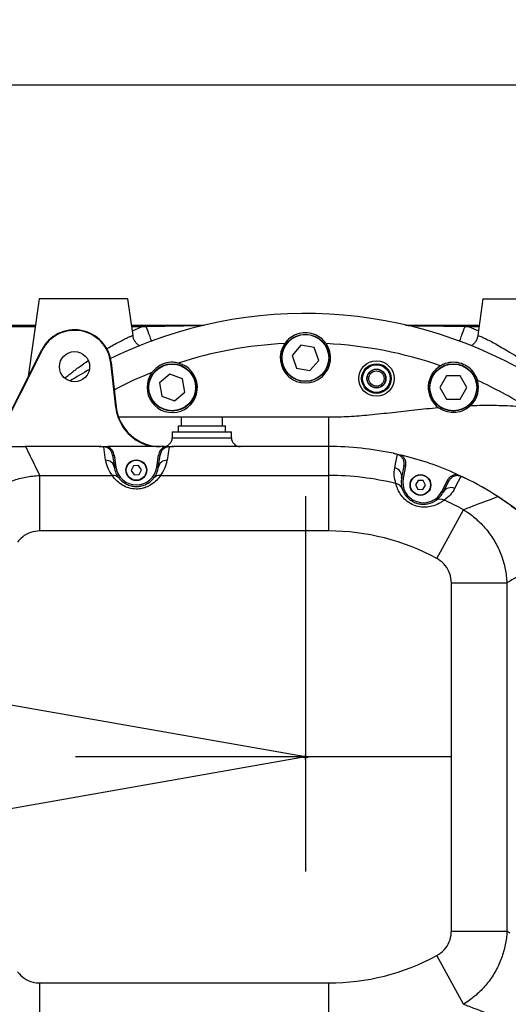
# Model space of a CAD drawing. Header units: millimetres. Extents: x 1654 to 2248, y 5204 to 5624.
# Tile 11 of 81: x 1826 to 1843, y 5268 to 5302. Entities that reach past the tile are written whole.
import ezdxf

# ---------------------------------------------------------------- set-up
doc = ezdxf.new("R2010")
doc.units = ezdxf.units.MM
doc.header["$PDSIZE"] = -1
doc.linetypes.add('CENTERX2', pattern=[20.32, 12.7, -2.54, 2.54, -2.54])
for name, color, linetype in [('运动空间02尺寸标注', 3, 'Continuous'), ('运动空间03轨迹注释', 6, 'Continuous'), ('运动空间04中心线', 1, 'Continuous'), ('运动空间05模型', 7, 'Continuous'), ('运动空间16俯视轨迹', 2, 'Continuous')]:
    doc.layers.add(name, color=color, linetype=linetype)
doc.styles.add('SLDTEXTSTYLE0', font='TXT', dxfattribs={"width": 0.7})
doc.dimstyles.new('SLDDIMSTYLE0', dxfattribs={"dimtxt": 3.5, "dimasz": 4.08, "dimexe": 0, "dimexo": 0.0625, "dimgap": 0.875, "dimtad": 0, "dimtih": 1, "dimtoh": 1, "dimdec": 4, "dimlfac": 10, "dimzin": 12, "dimdsep": 46, "dimtxsty": 'SLDTEXTSTYLE0', "dimsah": 1, "dimcen": 0.09, "dimazin": 3, "dimtfac": 1, "dimtdec": 3, "dimtofl": 0, "dimtmove": 0, "dimatfit": 3, "dimfxl": 1, "dimfrac": 2, "dimtolj": 1, "dimtzin": 12, "dimarcsym": 0})
doc.dimstyles.new('SLDDIMSTYLE1', dxfattribs={"dimtxt": 5, "dimasz": 4.08, "dimexe": 1, "dimexo": 0.0625, "dimgap": 0.875, "dimtad": 1, "dimlfac": 10, "dimrnd": 1e-09, "dimzin": 12, "dimdsep": 46, "dimtxsty": 'SLDTEXTSTYLE0', "dimsah": 1, "dimcen": 0.09, "dimadec": 0, "dimazin": 3, "dimtfac": 1, "dimtdec": 3, "dimtofl": 0, "dimtmove": 0, "dimatfit": 3, "dimfxl": 1, "dimfrac": 2, "dimtolj": 1, "dimtzin": 12, "dimarcsym": 0})
doc.dimstyles.new('SLDDIMSTYLE6', dxfattribs={"dimtxt": 3.5, "dimasz": 4.08, "dimexe": 0, "dimexo": 0.0625, "dimgap": 0.875, "dimtad": 2, "dimlfac": 10, "dimrnd": 1e-09, "dimzin": 12, "dimdsep": 46, "dimtxsty": 'SLDTEXTSTYLE0', "dimsah": 1, "dimcen": 0, "dimadec": 0, "dimazin": 3, "dimtfac": 1, "dimtdec": 3, "dimtofl": 0, "dimtmove": 0, "dimatfit": 3, "dimfxl": 1, "dimfrac": 2, "dimtolj": 1, "dimtzin": 12, "dimarcsym": 0})

# ---------------------------------------------------------------- blocks, each defined once
blk = doc.blocks.new('*D152')
at = {"layer": 'Defpoints', "color": 0}
for p in [(1851.421, 5300.467), (1803.922, 5282.305), (1820.531, 5276.687), (1835.781, 5276.687), (1851.031, 5276.687)]:
    blk.add_point(p, dxfattribs=at)
at = {"layer": '运动空间03轨迹注释', "color": 0, "lineweight": -2}
blk.add_line((1851.093, 5276.687), (1864.243, 5276.687), dxfattribs=at)
for start, end in [(93.7574, 161.7797), (8.2203, 76.1227)]:
    blk.add_arc((1835.781, 5276.687), 28.462, start, end, dxfattribs=at)
at = {"layer": '运动空间03轨迹注释', "color": 0}
for points in [[(1808.086, 5285.752), (1809.405, 5285.421), (1807.751, 5281.63)], [(1863.272, 5280.708), (1864.629, 5280.806), (1864.243, 5276.687)]]:
    blk.add_solid(points, dxfattribs=at)
at = {"layer": '运动空间03轨迹注释', "color": 0, "insert": (1834.79, 5306.791), "char_height": 3.5, "attachment_point": 1, "style": 'SLDTEXTSTYLE0'}
blk.add_mtext('\\A1;170%%d', dxfattribs=at)
blk = doc.blocks.new('*D153')
at = {"layer": 'Defpoints', "color": 0}
for p in [(1820.531, 5276.687), (1835.781, 5276.687), (1851.031, 5276.687), (1793.801, 5269.285), (1859.205, 5241.073)]:
    blk.add_point(p, dxfattribs=at)
at = {"layer": '运动空间03轨迹注释', "color": 0, "lineweight": -2}
blk.add_line((1851.093, 5276.687), (1878.408, 5276.687), dxfattribs=at)
for start, end in [(280.9006, 354.5139), (195.4861, 269.1523)]:
    blk.add_arc((1835.781, 5276.687), 42.627, start, end, dxfattribs=at)
at = {"layer": '运动空间03轨迹注释', "color": 0}
for points in [[(1878.892, 5272.58), (1877.533, 5272.645), (1878.408, 5276.687)], [(1795.364, 5265.456), (1794.038, 5265.156), (1793.801, 5269.285)]]:
    blk.add_solid(points, dxfattribs=at)
at = {"layer": '运动空间03轨迹注释', "color": 0, "insert": (1836.025, 5235.972), "char_height": 3.5, "attachment_point": 1, "style": 'SLDTEXTSTYLE0'}
blk.add_mtext('\\A1;170%%d', dxfattribs=at)
blk = doc.blocks.new('*D154')
at = {"layer": 'Defpoints', "color": 0}
for p in [(1835.781, 5276.687), (1975.671, 5252.486)]:
    blk.add_point(p, dxfattribs=at)
at = {"layer": '运动空间03轨迹注释', "color": 0, "lineweight": -2}
blk.add_line((1953.311, 5256.354), (1971.651, 5253.181), dxfattribs=at)
at = {"layer": '运动空间03轨迹注释', "color": 0}
blk.add_solid([(1971.535, 5252.511), (1971.767, 5253.851), (1975.671, 5252.486)], dxfattribs=at)
at = {"layer": '运动空间03轨迹注释', "color": 0, "insert": (1954.919, 5260.516), "char_height": 3.5, "attachment_point": 1, "rotation": 350.1847, "style": 'SLDTEXTSTYLE0'}
blk.add_mtext('\\A1;R1420', dxfattribs=at)
blk = doc.blocks.new('*D155')
at = {"layer": 'Defpoints', "color": 0}
for p in [(1857.392, 5299.407), (1772.611, 5247.747), (1859.381, 5247.747)]:
    blk.add_point(p, dxfattribs=at)
at = {"layer": '运动空间02尺寸标注', "color": 0, "lineweight": -2}
for p, q in [((1857.329, 5299.407), (1771.611, 5299.407)), ((1772.611, 5295.327), (1772.611, 5251.827)), ((1859.318, 5247.747), (1771.611, 5247.747))]:
    blk.add_line(p, q, dxfattribs=at)
at = {"layer": '运动空间02尺寸标注', "color": 0}
for points in [[(1773.291, 5295.327), (1771.931, 5295.327), (1772.611, 5299.407)], [(1771.931, 5251.827), (1773.291, 5251.827), (1772.611, 5247.747)]]:
    blk.add_solid(points, dxfattribs=at)
at = {"layer": '运动空间02尺寸标注', "color": 0, "insert": (1769.236, 5276.139), "char_height": 5, "attachment_point": 5, "rotation": 90, "style": 'SLDTEXTSTYLE0'}
blk.add_mtext('\\A1;516.6', dxfattribs=at)
blk = doc.blocks.new('*D156')
at = {"layer": 'Defpoints', "color": 0}
for p in [(1879.988, 5300.089), (1835.781, 5276.687)]:
    blk.add_point(p, dxfattribs=at)
at = {"layer": '运动空间03轨迹注释', "color": 0, "lineweight": -2}
for p, q in [((1894.761, 5307.91), (1883.594, 5301.998)), ((1835.691, 5276.687), (1835.871, 5276.687)), ((1835.781, 5276.597), (1835.781, 5276.777))]:
    blk.add_line(p, q, dxfattribs=at)
at = {"layer": '运动空间03轨迹注释', "color": 0}
blk.add_solid([(1883.276, 5302.599), (1883.912, 5301.397), (1879.988, 5300.089)], dxfattribs=at)
at = {"layer": '运动空间03轨迹注释', "color": 0, "insert": (1889.889, 5307.97), "char_height": 5, "attachment_point": 5, "rotation": 27.8952, "style": 'SLDTEXTSTYLE0'}
blk.add_mtext('\\A1;\\H0.583333x;R500', dxfattribs=at)

msp = doc.modelspace()

# ---------------------------------------------------------------- linework, layer by layer
at = {"layer": '运动空间04中心线', "linetype": 'CENTERX2'}
for p, q in [((1835.780534, 5285.513612), (1835.780534, 5270.496423)), ((1840.712095, 5276.687379), (1826.079861, 5276.687379))]:
    msp.add_line(p, q, dxfattribs=at)
at = {"layer": '运动空间05模型', "lineweight": 25}
for p, q in [((1826.780534, 5292.187379), (1826.410097, 5289.551582)), ((1829.780534, 5292.187379), (1826.780534, 5292.187379)), ((1829.955313, 5290.943761), (1829.780534, 5292.187379)), ((1841.780534, 5292.187379), (1841.605649, 5290.94301)), ((1841.780534, 5292.187379), (1843.786519, 5292.187379)), ((1822.680534, 5291.287379), (1826.654047, 5291.287379)), ((1826.64702, 5291.237379), (1822.680534, 5291.237379)), ((1829.90702, 5291.287379), (1830.245361, 5291.287379)), ((1830.245361, 5291.237379), (1829.914047, 5291.237379)), ((1829.933127, 5291.101621), (1830.245369, 5291.237382)), ((1830.396992, 5291.287379), (1832.371199, 5291.287379)), ((1841.164808, 5291.287379), (1841.316596, 5291.287379)), ((1841.31659, 5291.237381), (1841.627981, 5291.101914)), ((1841.316596, 5291.287379), (1841.654047, 5291.287379)), ((1841.64702, 5291.237379), (1841.316596, 5291.237379)), ((1835.629069, 5290.619078), (1835.330938, 5290.272057)), ((1836.078664, 5290.534401), (1835.629069, 5290.619078)), ((1836.230129, 5290.102701), (1836.078664, 5290.534401)), ((1825.302956, 5287.361688), (1826.864995, 5290.451359)), ((1826.882844, 5290.442336), (1825.320805, 5287.352665)), ((1826.864995, 5290.451359), (1826.882844, 5290.442336)), ((1835.330938, 5290.272057), (1835.482403, 5289.840357)), ((1829.222886, 5290.02544), (1829.203008, 5290.023231)), ((1829.370117, 5288.519496), (1829.203008, 5290.023231)), ((1829.222886, 5290.02544), (1829.389995, 5288.521705)), ((1835.482403, 5289.840357), (1835.931998, 5289.755679)), ((1835.931998, 5289.755679), (1836.230129, 5290.102701)), ((1831.20094, 5289.637902), (1830.850572, 5289.34371)), ((1831.630901, 5289.48157), (1831.20094, 5289.637902)), ((1840.550427, 5289.582799), (1840.323036, 5289.185811)), ((1841.007924, 5289.584367), (1840.550427, 5289.582799)), ((1841.238031, 5289.188946), (1841.007924, 5289.584367)), ((1830.850572, 5289.34371), (1830.930166, 5288.893187)), ((1831.710495, 5289.031047), (1831.630901, 5289.48157)), ((1840.323036, 5289.185811), (1840.553143, 5288.79039)), ((1841.01064, 5288.791958), (1841.238031, 5289.188946)), ((1830.930166, 5288.893187), (1831.360127, 5288.736855)), ((1831.360127, 5288.736855), (1831.710495, 5289.031047)), ((1829.389995, 5288.521705), (1829.370117, 5288.519496)), ((1840.553143, 5288.79039), (1841.01064, 5288.791958)), ((1829.466604, 5288.187379), (1831.580534, 5288.187379)), ((1831.580534, 5288.187379), (1831.580534, 5287.887379)), ((1831.580534, 5288.187379), (1832.980534, 5288.187379)), ((1832.980534, 5287.887379), (1832.980534, 5288.187379)), ((1832.980534, 5288.187379), (1836.568391, 5288.187379)), ((1831.480534, 5287.887379), (1831.480534, 5287.687379)), ((1831.480534, 5287.887379), (1833.080534, 5287.887379)), ((1833.080534, 5287.687379), (1833.080534, 5287.887379)), ((1831.280534, 5287.687379), (1831.280534, 5287.487379)), ((1831.280534, 5287.687379), (1833.280534, 5287.687379)), ((1833.280534, 5287.487379), (1833.280534, 5287.687379)), ((1828.817309, 5287.187379), (1826.326524, 5287.187379)), ((1829.028609, 5286.723155), (1828.96505, 5287.175404)), ((1831.02284, 5287.187379), (1829.113942, 5287.187379)), ((1831.171732, 5287.175404), (1831.108172, 5286.723155)), ((1831.280534, 5287.487379), (1833.280534, 5287.487379)), ((1836.568391, 5287.187379), (1831.319472, 5287.187379)), ((1836.568391, 5286.210468), (1836.568391, 5287.187379)), ((1829.268254, 5286.891679), (1829.317767, 5286.898637)), ((1829.268254, 5286.891679), (1829.32569, 5286.482999)), ((1829.317767, 5286.898637), (1829.375203, 5286.489957)), ((1830.761579, 5286.489957), (1830.819015, 5286.898637)), ((1830.811092, 5286.482999), (1830.868528, 5286.891679)), ((1830.868528, 5286.891679), (1830.819015, 5286.898637)), ((1838.743955, 5286.959521), (1839.037107, 5286.893036)), ((1829.973646, 5286.530931), (1829.896698, 5286.377103)), ((1830.145339, 5286.541207), (1829.973646, 5286.530931)), ((1830.240084, 5286.397654), (1830.145339, 5286.541207)), ((1839.111832, 5286.540782), (1839.03214, 5286.130326)), ((1839.160916, 5286.531252), (1839.081223, 5286.120796)), ((1839.111832, 5286.540782), (1839.160916, 5286.531252)), ((1826.803557, 5286.210468), (1829.250798, 5286.210468)), ((1826.803557, 5284.331083), (1826.803557, 5286.210468)), ((1829.32569, 5286.482999), (1829.375203, 5286.489957)), ((1829.896698, 5286.377103), (1829.991443, 5286.233551)), ((1829.991443, 5286.233551), (1830.163136, 5286.243826)), ((1830.163136, 5286.243826), (1830.240084, 5286.397654)), ((1830.811092, 5286.482999), (1830.761579, 5286.489957)), ((1830.885984, 5286.210468), (1836.568391, 5286.210468)), ((1836.568391, 5284.331083), (1836.568391, 5286.210468)), ((1840.902115, 5286.251313), (1840.947552, 5286.230593)), ((1839.03214, 5286.130326), (1839.081223, 5286.120796)), ((1839.586945, 5286.038873), (1839.49647, 5285.892591)), ((1839.49647, 5285.892591), (1839.577916, 5285.741097)), ((1839.758866, 5286.03366), (1839.586945, 5286.038873)), ((1839.749837, 5285.735884), (1839.840312, 5285.882166)), ((1839.840312, 5285.882166), (1839.758866, 5286.03366)), ((1840.392164, 5285.66972), (1840.581906, 5286.042309)), ((1840.436719, 5285.64703), (1840.626462, 5286.019619)), ((1840.626462, 5286.019619), (1840.581906, 5286.042309)), ((1839.577916, 5285.741097), (1839.749837, 5285.735884)), ((1840.436719, 5285.64703), (1840.392164, 5285.66972)), ((1840.221504, 5283.401615), (1841.119709, 5285.052469)), ((1836.568391, 5284.331083), (1826.803557, 5284.331083)), ((1840.712095, 5270.798569), (1840.712095, 5282.576188)), ((1840.712095, 5282.576188), (1842.59148, 5282.576188)), ((1842.59148, 5282.576188), (1842.59148, 5270.798569)), ((1840.712095, 5270.798569), (1842.59148, 5270.798569)), ((1842.59148, 5270.798569), (1842.690534, 5270.740654)), ((1841.119709, 5268.322288), (1840.221504, 5269.973142)), ((1826.803557, 5269.043675), (1836.568391, 5269.043675)), ((1826.803557, 5267.164289), (1826.803557, 5269.043675)), ((1836.568391, 5267.164289), (1836.568391, 5269.043675))]:
    msp.add_line(p, q, dxfattribs=at)
at = {"layer": '运动空间05模型', "lineweight": 25, "flags": 128}
for points in [[(1832.29119, 5291.265542), (1830.396117, 5291.239773), (1830.396111, 5291.239773), (1830.396111, 5291.239773)], [(1838.800394, 5286.462339), (1838.83934, 5286.663925), (1838.887988, 5286.91568)], [(1841.033595, 5286.177407), (1840.945712, 5286.00521), (1840.823693, 5285.766151)]]:
    msp.add_lwpolyline(points, dxfattribs=at)
at = {"layer": '运动空间05模型', "lineweight": 25}
for centre, radius in [((1835.780534, 5290.187379), 0.8), ((1835.780534, 5290.187379), 0.79), ((1827.980534, 5289.887379), 0.51), ((1831.280534, 5289.187379), 0.8), ((1831.280534, 5289.187379), 0.79), ((1838.180534, 5289.487379), 0.6), ((1838.180534, 5289.487379), 0.5), ((1838.180534, 5289.487379), 0.467846), ((1840.780534, 5289.187379), 0.8), ((1840.780534, 5289.187379), 0.79), ((1838.180534, 5289.487379), 0.32), ((1838.180534, 5289.487379), 0.311935), ((1838.180534, 5289.487379), 0.2598), ((1830.068391, 5286.387379), 0.35), ((1830.068391, 5286.387379), 0.34), ((1839.668391, 5285.887379), 0.35), ((1839.668391, 5285.887379), 0.34)]:
    msp.add_circle(centre, radius, dxfattribs=at)
for centre, radius, start, end in [((1835.780534, 5276.687379), 15, 57.7206893, 116.0253602), ((1827.980534, 5289.887379), 1.25, 6.3412137, 153.1802914), ((1827.980534, 5289.887379), 1.23, 6.3412137, 153.1802914), ((1835.780534, 5276.687379), 14, 92.8650875, 107.8655649), ((1835.780534, 5290.187379), 0.85, 145.4136895, 34.5863105), ((1835.780534, 5276.687379), 14, 70.948345, 87.1349125), ((1831.280534, 5289.187379), 0.85, 143.5547768, 76.0429759), ((1840.780534, 5289.187379), 0.85, 120.3988229, 233.0445079), ((1835.780534, 5276.687379), 15, 119.1175754, 122.0408784), ((1835.780534, 5276.687379), 14, 111.7321879, 117.4604825), ((1840.780534, 5289.187379), 0.85, 314.020855, 15.9983581), ((1835.780534, 5276.687379), 14, 57.7206893, 65.448836), ((1830.880817, 5288.687379), 1.52, 186.3412137, 260.6951755), ((1830.880817, 5288.687379), 1.5, 186.3412137, 270), ((1830.980534, 5287.487379), 0.3, 270, 0), ((1833.580534, 5287.487379), 0.3, 180, 270), ((1836.568391, 5276.687379), 10.5, 78.0418834, 90), ((1836.568391, 5276.687379), 10.5, 65.6232034, 76.4015485), ((1829.041362, 5286.435104), 0.288333, 9.5617606, 92.5350137), ((1830.068391, 5286.869286), 1.05, 188, 218.8619615), ((1831.095419, 5286.435104), 0.288333, 87.4649863, 170.4382394), ((1830.068391, 5286.869286), 1.05, 321.1380385, 352), ((1829.28089, 5285.947407), 0.264776, 39.7721222, 96.52583), ((1830.068391, 5286.587379), 0.75, 188, 218.8619615), ((1830.068391, 5286.587379), 0.7, 188, 352), ((1830.068391, 5286.587379), 0.75, 321.1380385, 352), ((1830.855892, 5285.947407), 0.264776, 83.47417, 140.2278778), ((1836.568391, 5276.687379), 9.523089, 76.2179087, 90), ((1838.745179, 5286.176913), 0.290718, 350.7787033, 79.0513825), ((1838.797193, 5285.666283), 0.272934, 19.0394912, 81.597461), ((1839.768391, 5285.987379), 0.7, 169.0123759, 333.0123759), ((1836.568391, 5276.687379), 10.5, 57.0214141, 63.9828684), ((1840.69159, 5285.50718), 0.290718, 62.9733693, 151.2460485), ((1840.336387, 5285.136668), 0.272934, 60.4272908, 122.9852607), ((1836.568391, 5276.687379), 9.523089, 61.4500638, 65.8068432), ((1836.568391, 5276.687379), 10.5, 47.4112699, 56.9370791), ((1836.568391, 5276.687379), 7.643704, 61.4500638, 90), ((1836.568391, 5276.687379), 7.643704, 270, 298.5499362)]:
    msp.add_arc(centre, radius, start, end, dxfattribs=at)
for centre, major_axis, ratio, start_param, end_param in [((1828.971173, 5286.849927), (-0.045365, 0.32279), 0.920353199, 4.71238898, 6.152029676), ((1828.971173, 5286.849927), (0.051897, -0.369263), 0.938608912, 1.570796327, 2.573383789), ((1831.165609, 5286.849927), (0.051897, 0.369263), 0.938608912, 0.568208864, 1.570796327), ((1831.165609, 5286.849927), (0.045365, 0.32279), 0.920353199, 0.131155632, 1.570796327)]:
    msp.add_ellipse(centre, major_axis=major_axis, ratio=ratio, start_param=start_param, end_param=end_param, dxfattribs=at)
for points in [[(1830.245361, 5291.237379), (1830.245361, 5291.24393), (1830.245361, 5291.257034), (1830.245361, 5291.273561), (1830.245361, 5291.285124), (1830.245361, 5291.286627), (1830.245361, 5291.287379)], [(1830.396116, 5291.239758), (1830.396134, 5291.24607), (1830.396169, 5291.258695), (1830.396375, 5291.274359), (1830.396661, 5291.285261), (1830.396885, 5291.286673), (1830.396997, 5291.287379)], [(1841.165689, 5291.23976), (1841.165672, 5291.246072), (1841.165636, 5291.258696), (1841.16543, 5291.27436), (1841.165144, 5291.285261), (1841.16492, 5291.286673), (1841.164808, 5291.287379)], [(1841.316581, 5291.237379), (1841.316583, 5291.24393), (1841.316585, 5291.257034), (1841.316589, 5291.273561), (1841.316592, 5291.285124), (1841.316595, 5291.286627), (1841.316596, 5291.287379)], [(1836.568391, 5287.187379), (1836.568391, 5287.1911), (1836.568391, 5287.198544), (1836.568391, 5287.258006), (1836.568391, 5287.350425), (1836.568391, 5287.475747), (1836.568391, 5287.628218), (1836.568391, 5287.802231), (1836.568391, 5287.99103), (1836.568391, 5288.121929), (1836.568391, 5288.187379)]]:
    msp.add_open_spline(points, degree=3, dxfattribs=at)
for points, knots in [([(1830.245361, 5291.287379), (1830.278695, 5291.287379), (1830.329242, 5291.287379), (1830.379782, 5291.287379), (1830.396993, 5291.287379)], [0, 0, 0, 0, 0.659470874, 1, 1, 1, 1]), ([(1830.39612, 5291.239758), (1830.362793, 5291.239235), (1830.312551, 5291.238446), (1830.262301, 5291.237648), (1830.245382, 5291.237379), (1830.24538, 5291.237379)], [0, 0, 0, 0, 0.663290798, 0.999960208, 1, 1, 1, 1]), ([(1830.396114, 5291.239765), (1830.433779, 5291.137972), (1830.494843, 5290.972937), (1830.555895, 5290.807954), (1830.57752, 5290.749521), (1830.581144, 5290.739731)], [0, 0, 0, 0, 0.572629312, 0.928394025, 1, 1, 1, 1]), ([(1839.163005, 5291.287379), (1839.198591, 5291.287379), (1839.865889, 5291.287379), (1840.53314, 5291.287379), (1841.164808, 5291.287379)], [0, 0, 0, 0, 0.0533284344, 1, 1, 1, 1]), ([(1841.165689, 5291.23976), (1841.165688, 5291.23976), (1840.533939, 5291.251015), (1839.893105, 5291.261852), (1839.252265, 5291.266876), (1839.243341, 5291.266945)], [0, 0, 0, 0, 0.00000157, 0.986075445, 1, 1, 1, 1]), ([(1841.165689, 5291.23976), (1841.128055, 5291.138061), (1841.067039, 5290.973177), (1841.007508, 5290.812304), (1840.987293, 5290.757678), (1840.985161, 5290.751915)], [0, 0, 0, 0, 0.590121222, 0.956761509, 1, 1, 1, 1]), ([(1841.316581, 5291.237379), (1841.316579, 5291.237379), (1841.283248, 5291.237909), (1841.232947, 5291.238706), (1841.182655, 5291.239494), (1841.165689, 5291.23976)], [0, 0, 0, 0, 0.000039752, 0.662662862, 1, 1, 1, 1]), ([(1829.056363, 5290.489007), (1829.117184, 5290.524828), (1829.256751, 5290.607028), (1829.44835, 5290.710849), (1829.627937, 5290.803095), (1829.770392, 5290.87143), (1829.875908, 5290.918336), (1829.942647, 5290.944657), (1829.95049, 5290.943959), (1829.954306, 5290.94362)], [0, 0, 0, 0, 0.122566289, 0.281253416, 0.426181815, 0.574947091, 0.71638692, 0.862021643, 1, 1, 1, 1]), ([(1830.184753, 5290.588108), (1830.157676, 5290.606249), (1830.098405, 5290.64596), (1830.027087, 5290.732539), (1829.972329, 5290.833878), (1829.958922, 5290.907973), (1829.952602, 5290.942903)], [0, 0, 0, 0, 0.222844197, 0.487801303, 0.758540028, 1, 1, 1, 1]), ([(1829.954306, 5290.94362), (1829.954857, 5290.943786), (1829.955662, 5290.944029), (1829.954977, 5290.943541), (1829.954759, 5290.943386)], [0, 0, 0, 0, 0.683374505, 1, 1, 1, 1]), ([(1836.480315, 5290.669879), (1836.474708, 5290.677821), (1836.422955, 5290.751139), (1836.293863, 5290.880761), (1836.056952, 5291.007611), (1835.776221, 5291.053467), (1835.497688, 5291.003734), (1835.253287, 5290.876866), (1835.137543, 5290.738009), (1835.080752, 5290.669879)], [0, 0, 0, 0, 0.017753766, 0.163888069, 0.329570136, 0.505263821, 0.672291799, 0.839209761, 1, 1, 1, 1]), ([(1841.606304, 5290.943749), (1841.59982, 5290.909167), (1841.585576, 5290.8332), (1841.530093, 5290.731436), (1841.458602, 5290.646397), (1841.402309, 5290.607905), (1841.376832, 5290.590484)], [0, 0, 0, 0, 0.24144297, 0.530392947, 0.787459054, 1, 1, 1, 1]), ([(1841.608213, 5290.943304), (1841.607606, 5290.943872), (1841.6017, 5290.949399), (1841.633453, 5290.938761), (1841.705382, 5290.909767), (1841.820738, 5290.857408), (1841.972483, 5290.783388), (1842.158371, 5290.686714), (1842.374541, 5290.566941), (1842.620758, 5290.421516), (1842.889993, 5290.25181), (1843.185812, 5290.052235), (1843.486934, 5289.836078), (1843.685397, 5289.680822), (1843.780534, 5289.606396)], [0, 0, 0, 0, 0.009401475, 0.09142409, 0.169616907, 0.250141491, 0.330682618, 0.41340356, 0.500054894, 0.588776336, 0.685872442, 0.785013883, 0.896942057, 1, 1, 1, 1]), ([(1827.654044, 5289.502921), (1827.718731, 5289.555967), (1827.878827, 5289.687253), (1828.144635, 5289.887635), (1828.344429, 5290.027512), (1828.441931, 5290.095775)], [0, 0, 0, 0, 0.257675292, 0.637732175, 1, 1, 1, 1]), ([(1831.485548, 5290.012284), (1831.423543, 5290.023447), (1831.268945, 5290.05128), (1831.015506, 5290.010134), (1830.767764, 5289.887295), (1830.650748, 5289.75387), (1830.596772, 5289.692324)], [0, 0, 0, 0, 0.188607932, 0.470252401, 0.755641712, 1, 1, 1, 1]), ([(1841.597613, 5289.421647), (1841.595914, 5289.42742), (1841.571365, 5289.510868), (1841.493267, 5289.674141), (1841.309245, 5289.87282), (1841.058036, 5290.007723), (1840.777244, 5290.051835), (1840.534575, 5290.014238), (1840.400972, 5289.946249), (1840.35042, 5289.920524)], [0, 0, 0, 0, 0.011674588, 0.168765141, 0.346115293, 0.531926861, 0.710002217, 0.890273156, 1, 1, 1, 1]), ([(1836.568391, 5288.187379), (1836.796237, 5288.191898), (1837.253029, 5288.20096), (1837.969779, 5288.262336), (1838.711493, 5288.341834), (1839.488508, 5288.431921), (1840.005987, 5288.48242), (1840.269828, 5288.508168)], [0, 0, 0, 0, 0.183892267, 0.368671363, 0.580346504, 0.786035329, 1, 1, 1, 1]), ([(1841.371704, 5288.576627), (1841.296642, 5288.517003), (1841.146535, 5288.397768), (1840.862422, 5288.325912), (1840.574728, 5288.346182), (1840.378211, 5288.430086), (1840.285772, 5288.49645), (1840.270186, 5288.507639)], [0, 0, 0, 0, 0.238258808, 0.476469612, 0.714551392, 0.951870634, 1, 1, 1, 1]), ([(1841.371467, 5288.576163), (1841.502264, 5288.579721), (1841.760291, 5288.586739), (1842.142245, 5288.585841), (1842.513569, 5288.576002), (1842.884303, 5288.556996), (1843.130704, 5288.535024), (1843.257194, 5288.523745)], [0, 0, 0, 0, 0.207926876, 0.410187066, 0.606901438, 0.798201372, 1, 1, 1, 1]), ([(1825.492732, 5287.187379), (1825.562433, 5287.187379), (1825.703047, 5287.187379), (1825.917359, 5287.187379), (1826.127163, 5287.187379), (1826.259495, 5287.187379), (1826.326524, 5287.187379)], [0, 0, 0, 0, 0.277078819, 0.558983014, 0.77661444, 1, 1, 1, 1]), ([(1826.326524, 5287.187379), (1826.432178, 5286.967207), (1826.588515, 5286.641417), (1826.75091, 5286.315974), (1826.803557, 5286.210468)], [0, 0, 0, 0, 0.675807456, 1, 1, 1, 1]), ([(1828.96505, 5287.175404), (1828.964711, 5287.175451), (1828.946488, 5287.177989), (1828.898872, 5287.184357), (1828.848438, 5287.186225), (1828.817309, 5287.187379)], [0, 0, 0, 0, 0.007196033, 0.387246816, 1, 1, 1, 1]), ([(1828.817309, 5287.187379), (1828.850576, 5287.187379), (1828.915026, 5287.187379), (1829.014666, 5287.187379), (1829.079897, 5287.187379), (1829.113942, 5287.187379)], [0, 0, 0, 0, 0.337760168, 0.654365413, 1, 1, 1, 1]), ([(1831.02284, 5287.187379), (1831.056109, 5287.187379), (1831.121874, 5287.187379), (1831.221516, 5287.187379), (1831.286741, 5287.187379), (1831.319472, 5287.187379)], [0, 0, 0, 0, 0.3377491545, 0.6676677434, 1, 1, 1, 1]), ([(1831.319472, 5287.187379), (1831.288344, 5287.186225), (1831.237909, 5287.184357), (1831.190294, 5287.177989), (1831.172071, 5287.175451), (1831.171732, 5287.175404)], [0, 0, 0, 0, 0.612753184, 0.992803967, 1, 1, 1, 1]), ([(1838.887988, 5286.91568), (1838.887664, 5286.915802), (1838.870352, 5286.922311), (1838.824507, 5286.939149), (1838.774831, 5286.951713), (1838.743955, 5286.959521)], [0, 0, 0, 0, 0.007177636, 0.382921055, 1, 1, 1, 1]), ([(1838.743955, 5286.959521), (1838.776485, 5286.952536), (1838.842316, 5286.938398), (1838.940773, 5286.916056), (1839.005507, 5286.900587), (1839.037107, 5286.893036)], [0, 0, 0, 0, 0.333319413, 0.674548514, 1, 1, 1, 1]), ([(1839.111832, 5286.540782), (1839.115591, 5286.57917), (1839.123096, 5286.655823), (1839.08654, 5286.766291), (1839.019111, 5286.854074), (1838.945989, 5286.899844), (1838.900475, 5286.912271), (1838.887988, 5286.91568)], [0, 0, 0, 0, 0.238933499, 0.477098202, 0.705874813, 0.919311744, 1, 1, 1, 1]), ([(1839.037107, 5286.893036), (1839.039456, 5286.89106), (1839.074249, 5286.861796), (1839.130253, 5286.789817), (1839.173563, 5286.663286), (1839.16513, 5286.575248), (1839.160916, 5286.531252)], [0, 0, 0, 0, 0.023067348, 0.341656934, 0.671000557, 1, 1, 1, 1]), ([(1824.544831, 5285.078208), (1824.621621, 5285.166903), (1824.776305, 5285.345568), (1825.07517, 5285.602527), (1825.440527, 5285.843881), (1825.87273, 5286.038724), (1826.331935, 5286.170788), (1826.645029, 5286.19713), (1826.803557, 5286.210468)], [0, 0, 0, 0, 0.135486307, 0.272922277, 0.452907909, 0.637582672, 0.816497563, 1, 1, 1, 1]), ([(1830.885984, 5286.210468), (1830.849407, 5286.160114), (1830.782891, 5286.068545), (1830.601676, 5285.910251), (1830.434172, 5285.82325), (1830.27714, 5285.771003), (1830.164921, 5285.751807), (1829.993686, 5285.748553), (1829.806018, 5285.777484), (1829.58232, 5285.879994), (1829.4044, 5286.019302), (1829.303609, 5286.135746), (1829.263732, 5286.192168), (1829.250798, 5286.210468)], [0, 0, 0, 0, 0.153994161, 0.280037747, 0.370903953, 0.400245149, 0.484222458, 0.502752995, 0.600628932, 0.702215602, 0.812657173, 0.939236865, 1, 1, 1, 1]), ([(1838.837076, 5285.936287), (1838.813559, 5286.02708), (1838.766282, 5286.209609), (1838.788985, 5286.377807), (1838.800394, 5286.462339)], [0, 0, 0, 0, 0.497419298, 1, 1, 1, 1]), ([(1840.581906, 5286.042309), (1840.605664, 5286.079378), (1840.653204, 5286.153554), (1840.767679, 5286.231461), (1840.856775, 5286.244618), (1840.902115, 5286.251313)], [0, 0, 0, 0, 0.32913434, 0.658613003, 1, 1, 1, 1]), ([(1841.033595, 5286.177407), (1841.021653, 5286.182403), (1840.978123, 5286.200617), (1840.892429, 5286.209475), (1840.784751, 5286.182023), (1840.693516, 5286.118905), (1840.646224, 5286.057327), (1840.628452, 5286.023418), (1840.626462, 5286.019619)], [0, 0, 0, 0, 0.080662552, 0.294031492, 0.522735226, 0.76082406, 0.973208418, 1, 1, 1, 1]), ([(1840.902115, 5286.251313), (1840.932381, 5286.237495), (1840.993935, 5286.209392), (1841.085281, 5286.166395), (1841.145172, 5286.137366), (1841.17411, 5286.123339)], [0, 0, 0, 0, 0.3333177, 0.677872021, 1, 1, 1, 1]), ([(1841.17411, 5286.123339), (1841.144966, 5286.136182), (1841.098077, 5286.156845), (1841.051577, 5286.171782), (1841.033926, 5286.177303), (1841.033595, 5286.177407)], [0, 0, 0, 0, 0.617078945, 0.992822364, 1, 1, 1, 1]), ([(1829.484396, 5286.116794), (1829.49359, 5286.105736), (1829.521341, 5286.07236), (1829.591524, 5286.002874), (1829.718545, 5285.917444), (1829.873888, 5285.856506), (1829.996333, 5285.838695), (1830.10596, 5285.836397), (1830.176745, 5285.843199), (1830.291498, 5285.868432), (1830.365549, 5285.896602), (1830.474205, 5285.952836), (1830.581943, 5286.033545), (1830.627012, 5286.086807), (1830.652386, 5286.116794)], [0, 0, 0, 0, 0.065333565, 0.197203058, 0.307055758, 0.404680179, 0.486432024, 0.497516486, 0.574457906, 0.59456057, 0.688135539, 0.710252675, 0.836869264, 1, 1, 1, 1]), ([(1840.471087, 5285.374046), (1840.446716, 5285.356064), (1840.397998, 5285.320119), (1840.271005, 5285.244939), (1840.09096, 5285.168679), (1839.895717, 5285.135173), (1839.717152, 5285.133301), (1839.598752, 5285.151257), (1839.430795, 5285.203769), (1839.26305, 5285.287553), (1839.076311, 5285.457173), (1838.943725, 5285.650047), (1838.87003, 5285.820284), (1838.847199, 5285.900651), (1838.837076, 5285.936287)], [0, 0, 0, 0, 0.078347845, 0.156618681, 0.27967608, 0.36822898, 0.397962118, 0.485257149, 0.496331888, 0.588787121, 0.684136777, 0.78733519, 0.905703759, 1, 1, 1, 1]), ([(1839.03214, 5286.130326), (1839.023867, 5286.070671), (1839.007283, 5285.951087), (1839.0392, 5285.820675), (1839.055195, 5285.755319)], [0, 0, 0, 0, 0.498856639, 1, 1, 1, 1]), ([(1839.055195, 5285.755319), (1839.062784, 5285.733526), (1839.07951, 5285.685491), (1839.132561, 5285.581049), (1839.228101, 5285.458788), (1839.355213, 5285.354314), (1839.465093, 5285.299215), (1839.571764, 5285.261162), (1839.64543, 5285.245401), (1839.764006, 5285.234644), (1839.842122, 5285.238959), (1839.964624, 5285.26006), (1840.095237, 5285.306193), (1840.154038, 5285.343938), (1840.187795, 5285.365607)], [0, 0, 0, 0, 0.1019892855, 0.2248054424, 0.3265592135, 0.4171016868, 0.4884716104, 0.5037498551, 0.5811341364, 0.5958224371, 0.6868171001, 0.7089556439, 0.8329142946, 1, 1, 1, 1]), ([(1840.187795, 5285.365607), (1840.24038, 5285.407066), (1840.34583, 5285.490207), (1840.406369, 5285.594663), (1840.436719, 5285.64703)], [0, 0, 0, 0, 0.498663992, 1, 1, 1, 1]), ([(1840.823693, 5285.766151), (1840.781126, 5285.693181), (1840.695611, 5285.546588), (1840.54615, 5285.431731), (1840.471087, 5285.374046)], [0, 0, 0, 0, 0.497770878, 1, 1, 1, 1]), ([(1841.119709, 5285.052469), (1841.254239, 5285.104622), (1841.648005, 5285.257275), (1842.0314, 5285.400961), (1842.283809, 5285.495556)], [0, 0, 0, 0, 0.341649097, 1, 1, 1, 1]), ([(1842.283809, 5285.495556), (1842.373775, 5285.435983), (1842.557236, 5285.314501), (1842.830637, 5285.118118), (1842.999173, 5284.987118), (1843.08942, 5284.916971)], [0, 0, 0, 0, 0.308915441, 0.62994476, 1, 1, 1, 1]), ([(1841.119709, 5285.052469), (1841.171219, 5285.020023), (1841.352485, 5284.905844), (1841.639215, 5284.671123), (1841.955668, 5284.325839), (1842.217344, 5283.930807), (1842.415846, 5283.498673), (1842.548789, 5283.043115), (1842.57725, 5282.731832), (1842.59148, 5282.576188)], [0, 0, 0, 0, 0.061222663, 0.215444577, 0.369663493, 0.528040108, 0.686417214, 0.843206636, 1, 1, 1, 1]), ([(1826.803557, 5284.331083), (1826.698083, 5284.320774), (1826.487053, 5284.300149), (1826.224627, 5284.153475), (1826.102973, 5284.013756), (1826.050649, 5283.953663)], [0, 0, 0, 0, 0.362838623, 0.725952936, 1, 1, 1, 1]), ([(1840.712095, 5282.576188), (1840.70209, 5282.682033), (1840.682069, 5282.893841), (1840.520913, 5283.173614), (1840.347339, 5283.329873), (1840.239547, 5283.391328), (1840.221504, 5283.401615)], [0, 0, 0, 0, 0.314524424, 0.629397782, 0.937967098, 1, 1, 1, 1]), ([(1843.568391, 5283.130705), (1843.353562, 5283.012485), (1843.027561, 5282.833088), (1842.702374, 5282.641517), (1842.59148, 5282.576188)], [0, 0, 0, 0, 0.658982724, 1, 1, 1, 1]), ([(1840.221504, 5269.973142), (1840.309699, 5270.03252), (1840.486185, 5270.151341), (1840.654925, 5270.426616), (1840.709218, 5270.653763), (1840.711683, 5270.777812), (1840.712095, 5270.798569)], [0, 0, 0, 0, 0.314534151, 0.629416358, 0.937992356, 1, 1, 1, 1]), ([(1842.59148, 5270.798569), (1842.587586, 5270.737848), (1842.573876, 5270.524094), (1842.504721, 5270.160076), (1842.352695, 5269.717049), (1842.130823, 5269.298347), (1841.846155, 5268.917409), (1841.509536, 5268.58289), (1841.249652, 5268.409156), (1841.119709, 5268.322288)], [0, 0, 0, 0, 0.0611956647, 0.2154243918, 0.3696499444, 0.5280302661, 0.6864108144, 0.8432035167, 1, 1, 1, 1]), ([(1826.050649, 5269.421095), (1826.122021, 5269.342753), (1826.264819, 5269.18601), (1826.539364, 5269.06351), (1826.724102, 5269.04964), (1826.803557, 5269.043675)], [0, 0, 0, 0, 0.362841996, 0.725959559, 1, 1, 1, 1]), ([(1842.283809, 5267.879201), (1842.0314, 5267.973797), (1841.648005, 5268.117482), (1841.254239, 5268.270135), (1841.119709, 5268.322288)], [0, 0, 0, 0, 0.658350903, 1, 1, 1, 1])]:
    msp.add_open_spline(points, degree=3, knots=knots, dxfattribs=at)
at = {"layer": '运动空间16俯视轨迹', "lineweight": 25}
for q in [(1695.968362, 5301.340037), (1695.968362, 5252.03472)]:
    msp.add_line((1835.780534, 5276.687379), q, dxfattribs=at)
msp.add_arc((1835.780534, 5276.687379), 50.019232, 190, 170, dxfattribs=at)

# ---------------------------------------------------------------- dimensions: what is measured, and where the dimension line sits
at = {"layer": '运动空间02尺寸标注'}
dim = msp.add_linear_dim(base=(1772.611161, 5247.747379), p1=(1857.391517, 5299.407379), p2=(1859.380534, 5247.747379), angle=90, dimstyle='SLDDIMSTYLE1', dxfattribs=at)
dim.commit()
dim.dimension.update_dxf_attribs({"geometry": '*D155', "text_midpoint": (1772.611161, 5276.139028), "dimtype": 160})
at = {"layer": '运动空间03轨迹注释'}
for mpoint, text, dimstyle, picture, middle in [((1879.987757, 5300.089193), '\\H0.583333x;R500', 'SLDDIMSTYLE1', '*D156', (1884.184039, 5302.310564)), ((1975.671447, 5252.485532), 'R1420', 'SLDDIMSTYLE6', '*D154', (1959.203121, 5255.334649))]:
    dim = msp.add_radius_dim(center=(1835.780534, 5276.687379), mpoint=mpoint, text=text, dimstyle=dimstyle, override={"dimtxsty": 'SLDTEXTSTYLE0'}, dxfattribs=at)
    dim.commit()
    dim.dimension.update_dxf_attribs({"geometry": picture, "text_midpoint": middle, "dimtype": 164})
for base, line1, line2, picture, middle in [((1851.42082, 5300.467279), ((1851.030534, 5276.687379), (1820.530534, 5276.687379)), ((1835.780534, 5276.687379), (1803.921641, 5282.304961)), '*D152', (1838.261186, 5305.041365)), ((1859.204607, 5241.072806), ((1835.780534, 5276.687379), (1793.800858, 5269.285229)), ((1820.530534, 5276.687379), (1851.030534, 5276.687379)), '*D153', (1839.495746, 5234.222308))]:
    dim = msp.add_angular_dim_2l(base=base, line1=line1, line2=line2, dimstyle='SLDDIMSTYLE0', dxfattribs=at)
    dim.commit()
    dim.dimension.update_dxf_attribs({"geometry": picture, "text_midpoint": middle})

doc.saveas('drawing.dxf')
